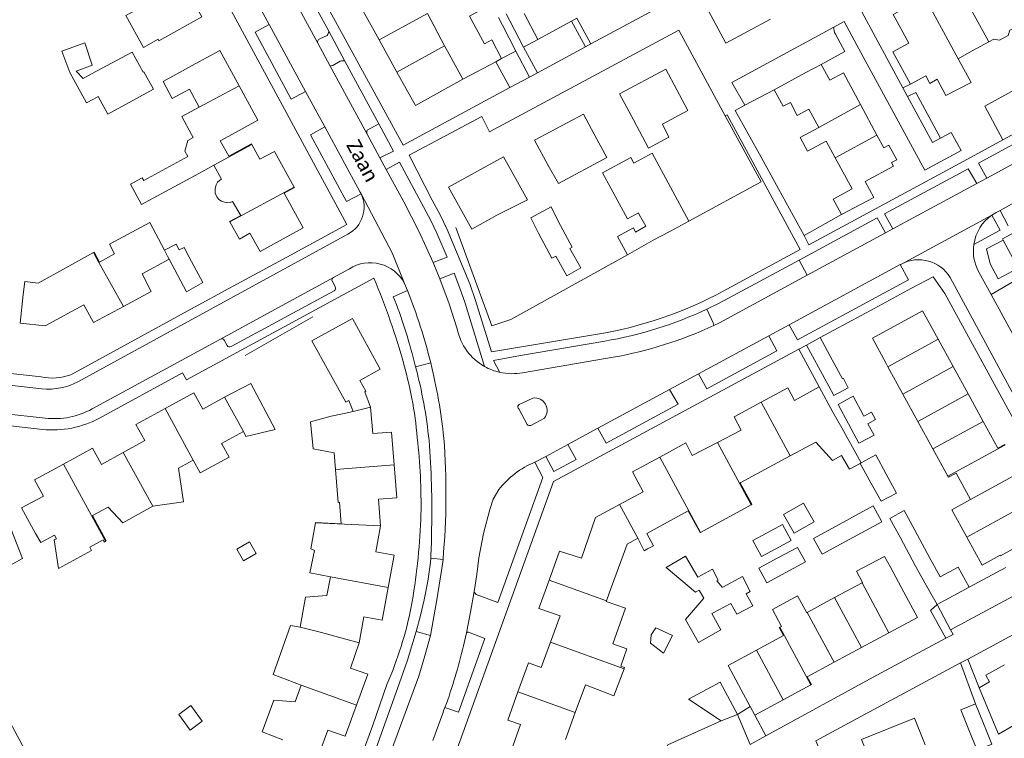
# Model space of a CAD drawing. Extents: x 177628 to 188968, y 384226 to 390673.
# Tile 117 of 256: x 183624 to 183794, y 385255 to 385379. Entities that reach past the tile are written whole.
import ezdxf

# ---------------------------------------------------------------- set-up
doc = ezdxf.new("R2010")
doc.units = 0
for name, color, linetype, lineweight in [('B01_D', 14, 'Continuous', 9), ('B01_F', 14, 'Continuous', 9), ('B01_T', 14, 'Continuous', 9), ('B02_F', 14, 'Continuous', 9), ('B02_T', 14, 'Continuous', 9), ('B07_D', 14, 'Continuous', 9), ('B11_F', 14, 'Continuous', 9), ('B11_S', 14, 'Continuous', 9), ('B14_F', 14, 'Continuous', 9), ('T01_T', 253, 'Continuous', 9), ('T02_T', 253, 'RASTER', 9), ('T03_F', 253, 'Continuous', 9), ('T03_T', 253, 'Continuous', 9), ('T04_F', 253, 'HAAG', 9), ('T04_T', 253, 'HAAG', 9), ('T05_F', 253, 'Continuous', 9), ('T05_T', 253, 'Continuous', 9), ('T22_F', 253, 'Continuous', 9), ('T22_T', 253, 'Continuous', 9), ('V00_F', 8, 'Continuous', 9), ('V00_T', 8, 'Continuous', 9), ('Z06', 7, 'Continuous', 9)]:
    doc.layers.add(name, color=color, linetype=linetype, lineweight=lineweight)
doc.styles.add('Legend', font='calibri.ttf')
doc.linetypes.add('HAAG', pattern='A,4,-1,[5,TOPOCAD.SHX,S=0.35,R=0,X=-0.35,Y=-0.35],-1', length=6)
doc.linetypes.add('RASTER', pattern='A,4,-1,[4,TOPOCAD.SHX,S=0.5,R=0,X=-0.5,Y=0],-1', length=6)

msp = doc.modelspace()

# ---------------------------------------------------------------- linework, layer by layer
at = {"layer": 'B01_D', "linetype": 'Continuous'}
for points in [[(183681.053, 385313.197), (183680.484, 385312.883), (183674.651, 385323.506), (183681.669, 385327.36), (183686.441, 385318.579), (183682.939, 385316.665), (183683.966, 385314.802), (183683.776, 385314.697)], [(183649.225, 385311.79), (183654.192, 385314.496), (183655.739, 385311.705), (183659.521, 385313.738)], [(183641.99, 385304.189), (183645.732, 385306.248), (183644.197, 385309.05), (183649.225, 385311.79)], [(183681.764, 385311.311), (183679.926, 385310.886)], [(183688.86, 385302.062), (183688.381, 385307.729), (183685.206, 385307.463), (183684.797, 385312.011)], [(183631.681, 385302.199), (183636.671, 385304.921), (183638.217, 385302.113), (183641.99, 385304.189)], [(183626.81, 385290.213), (183624.406, 385294.597), (183628.181, 385296.668), (183626.659, 385299.46), (183631.681, 385302.199)], [(183686.512, 385291.529), (183686.158, 385296.1), (183689.34, 385296.372), (183688.86, 385302.062)], [(183687.833, 385280.835), (183688.856, 385286.414), (183685.704, 385286.992), (183686.512, 385291.529)], [(183682.834, 385271.269), (183683.647, 385275.76), (183686.8, 385275.205), (183687.833, 385280.835)], [(183682.365, 385260.498), (183684.315, 385265.838), (183681.289, 385266.908), (183682.834, 385271.269)], [(183675.96, 385252.23), (183677.397, 385256.193), (183680.399, 385255.116), (183682.365, 385260.498)]]:
    msp.add_lwpolyline(points, dxfattribs=at)
at = {"layer": 'B01_F', "linetype": 'Continuous'}
msp.add_lwpolyline([(183624.703, 385331.506), (183624.944, 385333.74)], dxfattribs=at)
at = {"layer": 'B01_T', "linetype": 'Continuous'}
for points in [[(183652.502, 385385.203), (183655.613, 385379.513), (183651.262, 385377.133)], [(183780.685, 385382.928), (183775.19, 385379.962), (183777.893, 385374.953), (183775.174, 385373.485), (183778.187, 385367.902)], [(183683.175, 385381.153), (183686.263, 385375.558)], [(183648.037, 385375.647), (183648.175, 385375.392), (183651.262, 385377.133)], [(183686.263, 385375.558), (183689.35, 385369.963)], [(183654.425, 385371.396), (183658.687, 385373.725), (183662.025, 385367.617)], [(183788.778, 385373.572), (183786.433, 385372.296)], [(183700.765, 385368.735), (183698.359, 385373.094)], [(183654.425, 385371.396), (183648.871, 385368.371), (183650.455, 385365.43), (183653.43, 385367.032), (183655.115, 385363.902)], [(183730.276, 385361.732), (183727.884, 385366.235), (183735.858, 385370.469), (183739.658, 385363.311), (183735.301, 385360.998)], [(183760.112, 385369.894), (183762.778, 385371.319)], [(183762.778, 385371.319), (183764.245, 385368.589)], [(183689.35, 385369.963), (183692.535, 385364.193), (183700.765, 385368.735)], [(183760.112, 385369.894), (183754.611, 385366.937)], [(183769.557, 385364.348), (183766.597, 385369.853), (183764.245, 385368.589)], [(183778.187, 385367.902), (183780.841, 385369.335)], [(183662.025, 385367.617), (183665.291, 385361.642), (183660.915, 385359.25)], [(183754.611, 385366.937), (183756.151, 385364.073)], [(183756.151, 385364.073), (183757.429, 385364.715)], [(183762.32, 385360.414), (183760.62, 385363.539)], [(183772.398, 385359.063), (183769.557, 385364.348)], [(183715.491, 385353.802), (183713.154, 385358.185), (183721.603, 385362.691), (183723.916, 385358.353)], [(183730.276, 385361.732), (183732.889, 385356.806), (183736.408, 385358.699), (183735.301, 385360.998)], [(183765.189, 385355.125), (183763.593, 385358.058), (183760.413, 385356.327), (183759.133, 385358.68), (183762.32, 385360.414)], [(183653.794, 385359.195), (183654.092, 385358.641)], [(183658.786, 385358.093), (183660.915, 385359.25)], [(183715.491, 385353.802), (183717.279, 385350.709), (183725.645, 385355.224), (183723.916, 385358.353)], [(183773.573, 385356.878), (183772.398, 385359.063)], [(183660.268, 385355.415), (183658.786, 385358.093)], [(183660.268, 385355.415), (183664.165, 385357.564), (183664.228, 385357.45)], [(183664.228, 385357.45), (183665.64, 385354.891), (183668.138, 385356.269), (183671.553, 385350.076)], [(183773.573, 385356.878), (183774.454, 385357.352), (183775.827, 385354.797), (183774.946, 385354.324), (183775.273, 385353.716)], [(183653.158, 385355.393), (183645.528, 385351.245)], [(183710.215, 385350.992), (183707.811, 385355.347), (183698.289, 385350.09), (183702.297, 385342.83), (183706.636, 385345.225)], [(183764.836, 385347.986), (183768.101, 385349.773), (183765.189, 385355.125)], [(183775.273, 385353.716), (183770.357, 385351.073), (183771.837, 385348.319), (183766.268, 385345.324)], [(183647.193, 385348.184), (183655.063, 385352.463)], [(183671.553, 385350.076), (183671.596, 385349.999), (183669.817, 385349.018), (183673.111, 385343.046), (183665.662, 385338.938), (183663.918, 385342.101), (183662.081, 385341.088), (183660.431, 385344.078)], [(183706.636, 385345.225), (183711.967, 385347.861), (183710.215, 385350.992)], [(183766.268, 385345.324), (183764.836, 385347.986)], [(183660.431, 385344.078), (183660.396, 385344.142)], [(183642.036, 385329.446), (183646.81, 385332.01), (183645.246, 385335.067), (183649.938, 385337.633)], [(183624.703, 385331.506), (183624.17, 385326.57), (183628.5, 385326.09), (183635.16, 385329.72), (183636.83, 385326.65), (183642.036, 385329.446)], [(183774, 385319.582), (183771.608, 385323.945), (183780.29, 385328.706), (183782.984, 385323.793)], [(183782.984, 385323.793), (183785.581, 385319.055)], [(183774.301, 385319.032), (183774, 385319.582)], [(183785.581, 385319.055), (183788.179, 385314.317)], [(183776.896, 385314.293), (183774.301, 385319.032)], [(183683.776, 385314.697), (183684.797, 385312.011)], [(183762.41, 385315.54), (183758.12, 385313.21), (183756.97, 385315.37), (183752.388, 385312.899)], [(183764.787, 385311.178), (183762.41, 385315.54)], [(183779.491, 385309.554), (183776.896, 385314.293)], [(183788.179, 385314.317), (183790.776, 385309.58)], [(183752.388, 385312.899), (183747.7, 385310.37), (183748.895, 385308.08), (183744.793, 385305.928)], [(183677.955, 385310.464), (183679.926, 385310.886)], [(183764.787, 385311.178), (183766.327, 385308.45)], [(183782.085, 385304.815), (183779.491, 385309.554)], [(183790.776, 385309.58), (183793.334, 385304.915), (183794.507, 385305.559), (183794.547, 385305.486)], [(183662.784, 385307.828), (183659.011, 385305.769), (183659.111, 385305.585)], [(183744.793, 385305.928), (183740.457, 385303.652), (183739.36, 385305.86), (183734.809, 385303.398)], [(183757.407, 385303.628), (183761.804, 385306.005)], [(183678.484, 385304.133), (183678.727, 385301.234)], [(183784.68, 385300.076), (183782.085, 385304.815)], [(183654.108, 385302.855), (183651.567, 385301.468)], [(183734.809, 385303.398), (183730.1, 385300.85), (183731.95, 385297.41), (183727.878, 385295.218)], [(183748.734, 385298.94), (183757.407, 385303.628)], [(183678.727, 385301.234), (183679.201, 385295.564)], [(183788.565, 385296.044), (183786.135, 385300.637), (183784.776, 385299.901), (183784.68, 385300.076)], [(183679.723, 385291.885), (183679.409, 385295.582), (183679.201, 385295.564)], [(183727.878, 385295.218), (183723.72, 385292.98), (183721.309, 385285.931), (183717.48, 385287.12), (183715.675, 385282.119)], [(183799.742, 385296.01), (183802.436, 385291.097), (183793.778, 385286.351), (183793.724, 385286.449)], [(183647.089, 385294.913), (183641.933, 385292.025), (183639.36, 385294.74), (183636.679, 385293.279)], [(183739.745, 385294.081), (183732.581, 385290.208)], [(183675.093, 385287.228), (183674.442, 385287.533), (183675.254, 385292.01)], [(183675.254, 385292.01), (183675.263, 385292.059), (183679.723, 385291.885)], [(183626.81, 385290.213), (183627.705, 385288.624)], [(183630.072, 385289.914), (183627.705, 385288.624)], [(183730.197, 385288.919), (183729.17, 385288.364), (183728.464, 385286.416)], [(183777.056, 385280.065), (183774.753, 385284.339)], [(183672.586, 385274.01), (183673.536, 385279.179), (183677.239, 385279.453), (183677.834, 385282.714)], [(183715.675, 385282.119), (183713.91, 385277.23), (183717.57, 385275.92), (183715.912, 385271.401)], [(183769.832, 385281.674), (183765.085, 385279.103)], [(183769.894, 385281.708), (183769.832, 385281.674)], [(183726.098, 385279.893), (183725.607, 385278.537)], [(183774.486, 385273.028), (183779.416, 385275.682), (183777.056, 385280.065)], [(183725.607, 385278.537), (183725.574, 385278.447)], [(183765.085, 385279.103), (183760.337, 385276.532)], [(183760.337, 385276.532), (183760.265, 385276.493)], [(183751.573, 385270.035), (183756.226, 385272.555), (183755.493, 385273.909), (183755.59, 385273.962)], [(183755.59, 385273.962), (183755.904, 385274.131)], [(183715.912, 385271.401), (183714.3, 385267.01), (183712.09, 385267.81), (183710.28, 385262.804)], [(183769.733, 385270.469), (183774.486, 385273.028)], [(183748.93, 385263.133), (183746.68, 385267.385), (183751.573, 385270.035)], [(183764.979, 385267.91), (183769.733, 385270.469)], [(183760.949, 385264.008), (183761.051, 385264.063), (183760.328, 385265.406), (183764.979, 385267.91)], [(183794.474, 385267.446), (183791.219, 385265.681), (183791.853, 385264.512)], [(183672.804, 385263.986), (183671.745, 385261.071), (183668.024, 385261.359), (183666.026, 385255.877)], [(183721.951, 385264.011), (183720.216, 385259.224)], [(183748.93, 385263.133), (183750.485, 385260.246)], [(183756.195, 385261.449), (183760.949, 385264.008)], [(183790.065, 385263.515), (183791.853, 385264.512)], [(183793.45, 385255.5), (183790.065, 385263.515)], [(183710.28, 385262.804), (183708.51, 385257.91), (183710.75, 385257.14), (183709.124, 385252.601)], [(183751.266, 385258.795), (183756.195, 385261.449)], [(183750.485, 385260.246), (183751.266, 385258.795)], [(183720.216, 385259.224), (183718.521, 385254.55)], [(183771.868, 385249.33), (183769.742, 385254.582), (183778.888, 385258.258), (183780.75, 385253.627)], [(183666.026, 385255.877), (183669.594, 385254.513)]]:
    msp.add_lwpolyline(points, dxfattribs=at)
at = {"layer": 'B02_F', "linetype": 'Continuous'}
for points in [[(183794.175, 385358.259), (183791.097, 385364.094)], [(183739.835, 385344.184), (183733.518, 385355.944), (183730.32, 385354.212)], [(183748.255, 385258.895), (183745.25, 385264.453)], [(183739.771, 385261.532), (183745.468, 385257.775)], [(183745.468, 385257.775), (183748.255, 385258.895)]]:
    msp.add_lwpolyline(points, dxfattribs=at)
at = {"layer": 'B02_T', "linetype": 'Continuous'}
for points in [[(183706.911, 385379.41), (183707.603, 385378.075)], [(183708.878, 385378.843), (183708.244, 385380.048)], [(183708.878, 385378.843), (183711.263, 385374.312)], [(183713.723, 385375.607), (183711.341, 385380.134)], [(183709.93, 385373.586), (183707.603, 385378.075)], [(183705.791, 385375.53), (183707.463, 385372.306)], [(183711.263, 385374.312), (183713.723, 385375.607)], [(183707.463, 385372.306), (183709.93, 385373.586)], [(183645.428, 385369.966), (183643.532, 385373.449), (183636.513, 385369.663)], [(183637.664, 385365.741), (183639.349, 385362.676), (183647.212, 385367), (183645.559, 385370.037), (183645.428, 385369.966)], [(183794.175, 385358.259), (183799.407, 385361.089)], [(183731.129, 385345.66), (183729.214, 385344.626), (183724.929, 385352.56), (183729.793, 385355.187), (183730.32, 385354.212)], [(183713.845, 385342.145), (183712.508, 385344.771), (183716.023, 385346.667), (183717.243, 385344.185)], [(183731.289, 385345.365), (183732.389, 385343.331)], [(183719.282, 385339.483), (183719.648, 385339.678), (183717.243, 385344.185)], [(183713.845, 385342.145), (183716.156, 385337.815), (183716.819, 385338.169)], [(183733.707, 385340.891), (183736.539, 385342.421)], [(183791.382, 385339.415), (183794.224, 385340.924)], [(183794.224, 385340.924), (183796.811, 385336.054), (183793.369, 385334.214), (183791.983, 385336.806), (183791.382, 385339.415)], [(183649.938, 385337.633), (183652.91, 385332), (183655.78, 385333.59), (183653.388, 385337.992)], [(183760.191, 385322.764), (183762.592, 385324.06)], [(183766.433, 385316.908), (183764.662, 385320.231)], [(183762.267, 385318.954), (183764.06, 385315.643)], [(183668.3, 385308.164), (183664.06, 385316.109), (183659.521, 385313.738)], [(183783.359, 385282.689), (183782.341, 385284.5)], [(183779.877, 385283.106), (183781.72, 385279.826)], [(183788.351, 385280.883), (183782.8, 385277.9)], [(183786.903, 385259.719), (183789.438, 385260.743)], [(183788.306, 385256.249), (183786.903, 385259.719)], [(183789.438, 385260.743), (183790.825, 385257.309)], [(183788.815, 385254.989), (183788.306, 385256.249)], [(183788.815, 385254.989), (183789.725, 385252.738), (183792.259, 385253.761), (183791.332, 385256.055)], [(183790.825, 385257.309), (183791.332, 385256.055)]]:
    msp.add_lwpolyline(points, dxfattribs=at)
at = {"layer": 'B07_D', "linetype": 'Continuous'}
for points in [[(183785.979, 385385.785), (183791.736, 385375.192)], [(183780.685, 385382.928), (183786.433, 385372.296)], [(183686.263, 385375.558), (183694.623, 385380.129)], [(183689.35, 385369.963), (183697.603, 385374.518)], [(183655.115, 385363.902), (183662.025, 385367.617)], [(183762.32, 385360.414), (183769.557, 385364.348)], [(183765.189, 385355.125), (183772.398, 385359.063)], [(183657.655, 385353.872), (183664.228, 385357.45)], [(183660.431, 385344.078), (183671.553, 385350.076)], [(183636.857, 385338.775), (183637.75, 385337.075), (183642.036, 385329.446)], [(183649.134, 385339.177), (183649.653, 385338.139)], [(183649.653, 385338.139), (183649.938, 385337.633)], [(183782.984, 385323.793), (183774.301, 385319.032)], [(183785.581, 385319.055), (183776.896, 385314.293)], [(183788.179, 385314.317), (183779.491, 385309.554)], [(183659.521, 385313.738), (183662.784, 385307.828)], [(183752.388, 385312.899), (183757.407, 385303.628)], [(183649.225, 385311.79), (183654.108, 385302.855)], [(183681.764, 385311.311), (183684.797, 385312.011)], [(183790.776, 385309.58), (183782.085, 385304.815)], [(183744.793, 385305.928), (183750.617, 385295.161)], [(183794.547, 385305.486), (183784.68, 385300.076)], [(183641.99, 385304.189), (183647.089, 385294.913)], [(183638.947, 385288.854), (183631.681, 385302.199)], [(183678.727, 385301.234), (183688.86, 385302.062)], [(183734.809, 385303.398), (183741.855, 385290.37)], [(183769.511, 385302.318), (183769.665, 385302.429)], [(183797.145, 385300.748), (183788.565, 385296.044)], [(183727.878, 385295.218), (183731.034, 385289.378)], [(183799.742, 385296.01), (183787.954, 385289.547)], [(183675.254, 385292.01), (183686.512, 385291.529)], [(183687.833, 385280.835), (183677.834, 385282.714)], [(183715.675, 385282.119), (183725.607, 385278.537)], [(183774.486, 385273.028), (183769.832, 385281.674)], [(183769.733, 385270.469), (183765.085, 385279.103)], [(183764.979, 385267.91), (183760.337, 385276.532)], [(183676.318, 385273.065), (183672.586, 385274.01)], [(183682.834, 385271.269), (183676.318, 385273.065)], [(183760.949, 385264.008), (183755.59, 385273.962)], [(183715.912, 385271.401), (183728.659, 385266.808)], [(183756.195, 385261.449), (183751.573, 385270.035)], [(183682.365, 385260.498), (183672.804, 385263.986)], [(183710.28, 385262.804), (183720.216, 385259.224)]]:
    msp.add_lwpolyline(points, dxfattribs=at)
at = {"layer": 'B11_F', "linetype": 'Continuous'}
for points in [[(183677.955, 385310.464), (183674.367, 385309.518), (183674.843, 385304.803), (183678.484, 385304.133)], [(183732.581, 385290.208), (183733.726, 385288.081), (183732.699, 385287.528)], [(183730.197, 385288.919), (183731.034, 385289.378)], [(183731.034, 385289.378), (183732.115, 385287.213), (183732.699, 385287.528)], [(183728.464, 385286.416), (183726.098, 385279.893)], [(183672.804, 385263.986), (183667.95, 385265.812), (183670.924, 385274.247), (183672.586, 385274.01)]]:
    msp.add_lwpolyline(points, dxfattribs=at)
at = {"layer": 'B11_S', "linetype": 'Continuous'}
for points in [[(183648.037, 385375.647), (183645.474, 385374.241), (183642.449, 385379.754), (183645.04, 385381.176)], [(183697.603, 385374.518), (183694.623, 385380.129)], [(183791.736, 385375.192), (183792.628, 385375.68), (183793.617, 385375.491), (183795.101, 385376.304), (183795.397, 385377.217), (183797.054, 385378.087)], [(183698.359, 385373.094), (183697.603, 385374.518)], [(183788.778, 385373.572), (183791.736, 385375.192)], [(183780.841, 385369.335), (183781.531, 385368.029), (183782.805, 385368.747), (183784.308, 385365.957), (183788.703, 385368.173), (183786.433, 385372.296)], [(183653.794, 385359.195), (183652.109, 385362.273), (183655.115, 385363.902)], [(183757.429, 385364.715), (183758.615, 385362.46), (183760.62, 385363.539)], [(183653.158, 385355.393), (183652.628, 385356.31), (183653.181, 385358.12), (183654.092, 385358.641)], [(183655.063, 385352.463), (183657.655, 385353.872)], [(183657.655, 385353.872), (183659.007, 385351.447), (183658.641, 385351.247), (183658.323, 385350.935), (183658.064, 385350.455), (183657.871, 385349.833), (183657.907, 385349.065), (183658.183, 385348.401), (183658.532, 385347.922), (183658.981, 385347.645), (183659.493, 385347.467), (183660.107, 385347.39), (183660.485, 385347.434), (183660.922, 385347.616), (183662.31, 385345.169), (183660.396, 385344.142)], [(183647.193, 385348.184), (183645.153, 385347.067), (183643.225, 385350.595), (183645.283, 385351.695), (183645.528, 385351.245)], [(183636.857, 385338.775), (183636.938, 385338.82), (183637.876, 385337.114), (183640.5, 385338.552), (183639.602, 385340.217), (183646.576, 385343.978), (183649.134, 385339.177)], [(183624.944, 385333.74), (183627.244, 385333.487), (183636.857, 385338.775)], [(183681.764, 385311.311), (183681.053, 385313.197)], [(183766.327, 385308.45), (183769.665, 385302.429)], [(183659.111, 385305.585), (183660.313, 385303.383), (183655.31, 385300.653), (183654.108, 385302.855)], [(183769.511, 385302.318), (183767.643, 385301.29), (183766.285, 385303.676), (183764.702, 385302.818), (183761.804, 385306.005)], [(183647.089, 385294.913), (183652.415, 385295.68), (183651.567, 385301.468)], [(183748.734, 385298.94), (183750.758, 385295.238), (183750.617, 385295.161)], [(183788.565, 385296.044), (183785.356, 385294.284), (183787.954, 385289.547)], [(183741.855, 385290.37), (183741.793, 385290.336), (183739.745, 385294.081)], [(183750.617, 385295.161), (183741.855, 385290.37)], [(183638.947, 385288.854), (183639.065, 385288.919), (183636.679, 385293.279)], [(183630.072, 385289.914), (183630.452, 385289.282), (183630.047, 385289.07), (183630.802, 385284.111), (183636.488, 385287.226), (183636.209, 385287.794), (183638.512, 385289.067), (183638.698, 385288.715), (183638.947, 385288.854)], [(183787.954, 385289.547), (183790.594, 385284.733), (183793.724, 385286.449)], [(183677.834, 385282.714), (183674.296, 385283.397), (183675.093, 385287.228)], [(183774.753, 385284.339), (183773.737, 385286.225), (183768.865, 385283.67), (183769.894, 385281.708)], [(183728.659, 385266.808), (183728.73, 385266.996), (183728.094, 385267.259), (183729.111, 385270.225), (183726.729, 385271.096), (183728.923, 385277.253), (183725.574, 385278.447)], [(183760.265, 385276.493), (183758.675, 385279.431), (183754.313, 385277.07), (183755.904, 385274.131)], [(183721.951, 385264.011), (183726.896, 385262.141), (183728.659, 385266.808)], [(183796.027, 385256.955), (183793.45, 385255.5)]]:
    msp.add_lwpolyline(points, dxfattribs=at)
at = {"layer": 'B14_F', "linetype": 'Continuous'}
for points in [[(183701.376, 385383.9), (183703.278, 385380.383), (183701.92, 385379.649), (183703.064, 385377.532)], [(183703.064, 385377.532), (183704.519, 385374.842), (183705.791, 385375.53)], [(183636.835, 385365.293), (183635.631, 385364.642), (183632.728, 385369.884), (183631.361, 385373.578), (183635.337, 385375.013), (183636.624, 385371.15), (183633.853, 385370.134), (183635.031, 385368.863), (183636.513, 385369.663)], [(183791.097, 385364.094), (183796.308, 385366.949)], [(183637.664, 385365.741), (183636.835, 385365.293)], [(183731.289, 385345.365), (183731.129, 385345.66)], [(183729.219, 385338.396), (183727.488, 385341.52), (183730.259, 385343.04), (183730.618, 385342.322), (183732.389, 385343.331)], [(183736.655, 385342.483), (183739.835, 385344.184)], [(183736.539, 385342.421), (183736.655, 385342.483)], [(183649.134, 385339.177), (183651.125, 385340.21), (183651.658, 385339.223)], [(183651.658, 385339.223), (183652.505, 385339.617), (183653.388, 385337.992)], [(183733.707, 385340.891), (183729.219, 385338.396)], [(183716.819, 385338.169), (183718.741, 385334.744), (183721.175, 385336.11), (183719.282, 385339.483)], [(183762.267, 385318.954), (183760.191, 385322.764)], [(183764.662, 385320.231), (183762.592, 385324.06)], [(183766.433, 385316.908), (183766.617, 385317), (183767.448, 385315.401), (183764.932, 385314.074), (183764.06, 385315.643)], [(183770.097, 385310.565), (183768.299, 385313.914), (183765.698, 385312.517), (183767.508, 385309.146)], [(183771.911, 385307.172), (183770.837, 385309.172), (183772.178, 385309.892), (183771.48, 385311.192), (183770.146, 385310.475), (183770.097, 385310.565)], [(183767.508, 385309.146), (183769.293, 385305.823)], [(183662.784, 385307.828), (183663.227, 385306.974), (183668.3, 385308.164)], [(183769.511, 385305.94), (183771.911, 385307.172)], [(183769.293, 385305.823), (183769.511, 385305.94)], [(183769.665, 385302.429), (183772.222, 385303.78), (183774.025, 385300.418)], [(183771.374, 385298.964), (183769.511, 385302.318)], [(183774.025, 385300.418), (183775.768, 385297.167), (183773.152, 385295.762), (183771.374, 385298.964)], [(183756.258, 385293.461), (183758.074, 385290.264), (183761.527, 385292.225), (183759.711, 385295.422), (183756.258, 385293.461)], [(183773.256, 385292.214), (183771.769, 385294.95), (183764.742, 385291.13)], [(183778.938, 385290.766), (183777.095, 385294.16), (183774.659, 385292.79), (183776.477, 385289.417)], [(183766.218, 385288.388), (183773.256, 385292.214)], [(183753.271, 385290.255), (183750.92, 385288.987), (183752.435, 385286.18), (183754.789, 385287.449)], [(183757.569, 385288.948), (183756.054, 385291.755), (183753.271, 385290.255)], [(183764.742, 385291.13), (183761.439, 385289.335), (183762.926, 385286.599), (183766.218, 385288.388)], [(183781.516, 385286.019), (183778.938, 385290.766)], [(183661.618, 385287.469), (183662.781, 385285.457), (183664.976, 385286.726), (183663.813, 385288.738), (183661.618, 385287.469)], [(183754.789, 385287.449), (183757.569, 385288.948)], [(183776.477, 385289.417), (183779.039, 385284.661)], [(183756.63, 385283.417), (183760.04, 385285.26), (183758.671, 385287.792), (183755.266, 385285.951)], [(183735.953, 385284.307), (183739.275, 385286.283), (183741.433, 385282.627), (183743.93, 385284.016), (183744.954, 385282.127), (183744.71, 385281.981), (183744.753, 385281.929)], [(183755.266, 385285.951), (183751.957, 385284.162)], [(183782.341, 385284.5), (183781.516, 385286.019)], [(183741.711, 385280.29), (183741.655, 385280.387), (183741.033, 385280.013), (183735.953, 385284.307)], [(183751.957, 385284.162), (183753.326, 385281.63), (183756.63, 385283.417)], [(183779.039, 385284.661), (183779.877, 385283.106)], [(183788.351, 385280.883), (183786.432, 385284.387), (183783.359, 385282.689)], [(183744.753, 385281.929), (183745.63, 385280.877), (183745.713, 385280.921)], [(183745.713, 385280.921), (183749.14, 385282.726), (183750.485, 385280.147), (183749.771, 385279.774), (183750.93, 385277.69), (183748.14, 385276.236), (183747.127, 385278.076)], [(183747.127, 385278.076), (183743.861, 385276.374), (183745.391, 385273.519), (183741.546, 385271.34), (183739.25, 385275.317), (183742.456, 385278.99), (183741.711, 385280.29)], [(183781.72, 385279.826), (183782.8, 385277.9)], [(183735.452, 385269.504), (183733.224, 385271.222), (183733.319, 385272.659), (183734.152, 385273.877), (183737.015, 385272.54), (183735.452, 385269.504)], [(183739.771, 385261.532), (183745.25, 385264.453)], [(183653.579, 385256.197), (183655.661, 385257.71), (183653.687, 385260.426), (183651.605, 385258.913), (183653.579, 385256.197)]]:
    msp.add_lwpolyline(points, dxfattribs=at)
at = {"layer": 'T01_T', "linetype": 'Continuous'}
msp.add_lwpolyline([(183790.065, 385263.515), (183788.12, 385268.481)], dxfattribs=at)
at = {"layer": 'T02_T', "linetype": 'RASTER'}
for points in [[(183786.889, 385267.819), (183768.853, 385258.114)], [(183786.889, 385267.819), (183789.438, 385260.743)]]:
    msp.add_lwpolyline(points, dxfattribs=at)
at = {"layer": 'T03_F', "linetype": 'Continuous'}
msp.add_lwpolyline([(183762.41, 385315.54), (183758.894, 385322.063)], dxfattribs=at)
at = {"layer": 'T03_T', "linetype": 'Continuous'}
msp.add_lwpolyline([(183709.08, 385327.2), (183729.219, 385338.396)], dxfattribs=at)
at = {"layer": 'T04_F', "linetype": 'HAAG'}
for points in [[(183783.41, 385358.558), (183779.147, 385366.468)], [(183747.855, 385363.338), (183752.359, 385355.276)], [(183709.08, 385327.2), (183705.754, 385326.077), (183699.558, 385343.092)], [(183663.063, 385320.987), (183674.811, 385327.652)], [(183627.439, 385206.557), (183633.841, 385225.555), (183629.016, 385235.439), (183631.424, 385240.722), (183611.117, 385278.508), (183624.579, 385285.876), (183617.158, 385304.583)]]:
    msp.add_lwpolyline(points, dxfattribs=at)
at = {"layer": 'T04_T', "linetype": 'HAAG'}
for points in [[(183754.611, 385366.937), (183749.548, 385364.24)], [(183749.548, 385364.24), (183747.855, 385363.338)], [(183788.046, 385354.946), (183794.175, 385358.259)], [(183670.276, 385337.979), (183660.279, 385332.533)], [(183762.592, 385324.06), (183772.055, 385329.168)]]:
    msp.add_lwpolyline(points, dxfattribs=at)
at = {"layer": 'T05_F', "linetype": 'Continuous'}
for points in [[(183713.723, 385375.607), (183719.55, 385378.776)], [(183719.55, 385378.776), (183720.481, 385379.283)], [(183706.458, 385371.77), (183707.463, 385372.306)], [(183700.765, 385368.735), (183706.458, 385371.77)], [(183739.835, 385344.184), (183752.399, 385350.987), (183746.17, 385362.44)], [(183759.785, 385341.696), (183755.368, 385349.811)], [(183766.268, 385345.324), (183759.785, 385341.696)], [(183748.255, 385258.895), (183750.485, 385260.246)], [(183734.16, 385246.82), (183736.218, 385253.632), (183745.468, 385257.775)]]:
    msp.add_lwpolyline(points, dxfattribs=at)
at = {"layer": 'T05_T', "linetype": 'Continuous'}
for points in [[(183794.224, 385340.924), (183794.117, 385341.125), (183823.988, 385357.334)], [(183752.359, 385355.276), (183755.368, 385349.811)], [(183772.055, 385329.168), (183778.404, 385332.595)], [(183794.694, 385284.291), (183788.351, 385280.883)]]:
    msp.add_lwpolyline(points, dxfattribs=at)
at = {"layer": 'T22_F', "linetype": 'Continuous'}
msp.add_lwpolyline([(183781.646, 385276.882), (183782.8, 385277.9)], dxfattribs=at)
at = {"layer": 'T22_T', "linetype": 'Continuous'}
for points in [[(183712.281, 385369.127), (183713.653, 385369.866)], [(183758.894, 385322.063), (183760.191, 385322.764)], [(183785.57, 385272.74), (183784.321, 385272.073)], [(183788.12, 385268.481), (183786.889, 385267.819)]]:
    msp.add_lwpolyline(points, dxfattribs=at)
at = {"layer": 'V00_F', "linetype": 'Continuous'}
for points in [[(183719.55, 385378.776), (183721.998, 385374.359)], [(183720.481, 385379.283), (183722.923, 385374.857)], [(183764.958, 385377.754), (183766.755, 385378.727), (183768.9, 385374.65)], [(183664.797, 385376.863), (183667.265, 385378.206)], [(183749.548, 385364.24), (183747.31, 385368.2), (183764.958, 385377.754)], [(183675.982, 385375.707), (183677.281, 385376.332)], [(183765.215, 385376.563), (183766.851, 385373.535)], [(183709.93, 385373.586), (183712.281, 385369.127)], [(183711.263, 385374.312), (183713.653, 385369.866)], [(183679.541, 385371.852), (183678.261, 385371.094)], [(183706.458, 385371.77), (183708.861, 385367.286)], [(183778.187, 385367.902), (183776.905, 385367.252)], [(183671.048, 385365.313), (183673.544, 385366.646)], [(183779.147, 385366.468), (183777.706, 385365.777)], [(183759.116, 385339.303), (183746.488, 385362.609)], [(183674.395, 385359.128), (183676.862, 385360.537)], [(183684.186, 385359.23), (183684.112, 385359.483), (183684.133, 385359.761), (183684.204, 385359.929), (183686.21, 385361.01)], [(183788.189, 385353.273), (183789.677, 385350.723)], [(183791.405, 385351.659), (183790.001, 385354.253)], [(183683.008, 385349.221), (183683.153, 385348.943)], [(183683.153, 385348.943), (183688.544, 385338.747), (183690.657, 385333.444)], [(183772.452, 385344.765), (183773.883, 385342.17)], [(183775.179, 385342.872), (183773.731, 385345.456)], [(183776.63, 385336.788), (183792.288, 385345.261)], [(183792.288, 385345.261), (183793.009, 385345.683)], [(183793.715, 385342.647), (183792.288, 385345.261)], [(183795.125, 385343.412), (183793.699, 385346.057)], [(183759.785, 385341.696), (183760.617, 385340.115)], [(183695.626, 385337.035), (183698.036, 385338)], [(183758.967, 385337.474), (183760.351, 385334.842)], [(183776.45, 385336.69), (183776.63, 385336.788)], [(183696.782, 385334.201), (183699.254, 385335.18)], [(183796.622, 385334.113), (183792.15, 385331.51)], [(183744.199, 385326.162), (183744.072, 385326.612), (183742.958, 385328.963)], [(183757.217, 385326.293), (183758.662, 385323.698)], [(183755.104, 385321.773), (183753.688, 385324.385)], [(183707.132, 385318.056), (183706.038, 385320.121), (183710.71, 385320.94)], [(183695.186, 385319.725), (183692.57, 385319.024)], [(183741.544, 385317.82), (183742.949, 385315.2)], [(183736.515, 385315.101), (183738.007, 385312.527)], [(183712.881, 385313.606), (183710.52, 385312.474)], [(183711.854, 385309.059), (183710.412, 385311.743), (183710.303, 385311.867)], [(183712.533, 385308.877), (183714.858, 385310.126)], [(183724.088, 385308.383), (183725.534, 385305.782)], [(183720.345, 385302.975), (183718.945, 385305.603)], [(183695.194, 385285.943), (183697.322, 385285.702)], [(183785.135, 385273.55), (183805.412, 385284.427)], [(183702.715, 385280.18), (183702.84, 385279.933), (183703.03, 385279.656), (183706.816, 385278.274)], [(183781.646, 385276.882), (183784.321, 385272.073)], [(183695.132, 385272.571), (183692.703, 385273.25)], [(183701.356, 385273.019), (183701.508, 385273.111), (183701.755, 385273.122), (183704.57, 385272.042)], [(183689.426, 385263.373), (183683.252, 385246.139)], [(183697.657, 385260.111), (183699.979, 385259.308)], [(183748.255, 385258.895), (183750.477, 385253.709)], [(183751.266, 385258.795), (183753.202, 385255.2)]]:
    msp.add_lwpolyline(points, dxfattribs=at)
for centre, radius, start, end in [((183676.421, 385377.061), 1.128, 319.725, 358.57289), ((183766.935, 385377.557), 1.986, 174.31789, 210.03584), ((183679.98, 385370.682), 1.25, 73.60878, 110.58525), ((183710.741, 385312.053), 0.476, 117.67631, 202.98017), ((183713.183, 385311.476), 2.151, 321.12888, 98.07323), ((183712.331, 385309.482), 0.638, 221.53777, 288.45239)]:
    msp.add_arc(centre, radius, start, end, dxfattribs=at)
at = {"layer": 'V00_F', "linetype": 'Continuous', "extrusion": (0, 0, -1)}
for centre, radius, start, end in [((-183676.168, 385375.192), 0.548, 335.33214, 70.16981), ((-183678.045, 385371.947), 0.88, 255.76535, 289.40913)]:
    msp.add_arc(centre, radius, start, end, dxfattribs=at)
at = {"layer": 'V00_T', "linetype": 'Continuous'}
for points in [[(183630.304, 385436.794), (183680.67, 385343.64), (183670.276, 385337.979)], [(183722.923, 385374.857), (183735.69, 385381.73), (183715.057, 385420.264)], [(183669.393, 385395.825), (183690.433, 385357.365), (183708.861, 385367.286)], [(183796.959, 385395.125), (183769.78, 385380.38), (183776.905, 385367.252)], [(183668.865, 385387.534), (183675.67, 385374.963)], [(183671.513, 385388.196), (183677.548, 385377.033)], [(183667.265, 385378.206), (183664.203, 385383.844)], [(183753.962, 385379.146), (183746.268, 385374.98), (183743.18, 385380.68), (183750.809, 385384.824)], [(183673.544, 385366.646), (183667.265, 385378.206)], [(183677.548, 385377.033), (183680.333, 385371.881)], [(183746.17, 385362.44), (183738.1, 385377.23), (183705.39, 385359.63), (183704.01, 385362.31), (183691.489, 385355.617), (183695.46, 385347.84), (183696.808, 385345.315), (183698.039, 385342.731), (183701.947, 385333.338), (183702.95, 385330.501), (183705.7, 385321.63), (183724.028, 385324.654)], [(183664.797, 385376.863), (183671.048, 385365.313)], [(183675.67, 385374.963), (183677.752, 385371.117)], [(183713.653, 385369.866), (183721.998, 385374.359)], [(183721.998, 385374.359), (183722.923, 385374.857)], [(183783.41, 385358.558), (183785.26, 385359.56), (183786.96, 385356.42), (183780.67, 385353.01), (183768.9, 385374.65)], [(183680.333, 385371.881), (183686.21, 385361.01)], [(183766.851, 385373.535), (183762.778, 385371.319)], [(183677.752, 385371.117), (183684.186, 385359.23)], [(183708.861, 385367.286), (183712.281, 385369.127)], [(183776.905, 385367.252), (183777.706, 385365.777)], [(183676.862, 385360.537), (183673.544, 385366.646)], [(183777.706, 385365.777), (183782.03, 385357.81), (183783.41, 385358.558)], [(183746.488, 385362.609), (183746.17, 385362.44)], [(183683.008, 385349.221), (183676.862, 385360.537)], [(183686.21, 385361.01), (183688.74, 385356.33), (183686.383, 385355.172)], [(183674.395, 385359.128), (183680.64, 385347.59), (183683.153, 385348.943)], [(183684.186, 385359.23), (183686.383, 385355.172)], [(183797.916, 385358.532), (183790.001, 385354.253)], [(183686.383, 385355.172), (183687.488, 385353.13)], [(183760.617, 385340.115), (183788.046, 385354.946)], [(183791.405, 385351.659), (183799.254, 385355.909)], [(183687.488, 385353.13), (183689.78, 385354.38), (183695.193, 385344.314), (183696.24, 385342.13), (183698.036, 385338)], [(183687.488, 385353.13), (183690.52, 385347.53)], [(183788.189, 385353.273), (183773.731, 385345.456)], [(183789.677, 385350.723), (183791.405, 385351.659)], [(183775.179, 385342.872), (183789.677, 385350.723)], [(183690.52, 385347.53), (183693.209, 385342.349), (183695.626, 385337.035)], [(183796.722, 385347.693), (183793.699, 385346.057)], [(183772.452, 385344.765), (183758.967, 385337.474)], [(183793.699, 385346.057), (183793.009, 385345.683)], [(183634.268, 385316.479), (183680.861, 385341.94)], [(183760.351, 385334.842), (183773.883, 385342.17)], [(183773.883, 385342.17), (183775.179, 385342.872)], [(183789.164, 385340.176), (183793.715, 385342.647)], [(183745.781, 385332.093), (183759.116, 385339.303)], [(183695.626, 385337.035), (183696.782, 385334.201)], [(183758.967, 385337.474), (183746.737, 385330.861), (183744.862, 385329.883), (183742.958, 385328.963)], [(183757.217, 385326.293), (183776.45, 385336.69)], [(183776.45, 385336.69), (183777.86, 385334.08), (183758.662, 385323.698)], [(183678.371, 385334.477), (183658.797, 385323.815)], [(183681.13, 385335.98), (183678.371, 385334.477)], [(183704.516, 385319.06), (183701.16, 385329.99), (183700.251, 385332.601), (183699.254, 385335.18)], [(183760.351, 385334.842), (183745.144, 385326.607), (183744.199, 385326.162)], [(183778.404, 385332.595), (183782.117, 385334.6), (183784.127, 385331.702), (183809.36, 385285.56)], [(183811.037, 385286.488), (183785.097, 385334.453)], [(183792.15, 385331.51), (183789.995, 385335.466)], [(183685.358, 385334.316), (183652.952, 385316.732), (183652.273, 385317.957), (183637.87, 385310.142)], [(183678.17, 385333.799), (183678.683, 385332.855)], [(183691.158, 385332.221), (183690.657, 385333.444)], [(183696.782, 385334.201), (183698.363, 385329.919), (183699.768, 385325.577)], [(183660.279, 385332.533), (183654.336, 385329.297)], [(183678.482, 385332.178), (183660.649, 385322.501)], [(183691.158, 385332.221), (183688.71, 385331.14)], [(183799.824, 385317.423), (183792.15, 385331.51)], [(183654.336, 385329.297), (183632.925, 385317.635)], [(183753.688, 385324.385), (183757.217, 385326.293)], [(183741.544, 385317.82), (183753.688, 385324.385)], [(183658.797, 385323.815), (183636.604, 385311.727)], [(183659.476, 385323.615), (183659.971, 385322.702)], [(183725.295, 385323.446), (183710.71, 385320.94)], [(183758.894, 385322.063), (183716.45, 385299.15), (183687.123, 385217.903)], [(183755.104, 385321.773), (183742.949, 385315.2)], [(183627.766, 385317.28), (183605.758, 385319.702)], [(183692.329, 385319.902), (183692.57, 385319.024)], [(183711.097, 385317.998), (183726.78, 385320.66)], [(183605.814, 385317.697), (183627.899, 385315.226)], [(183736.515, 385315.101), (183741.544, 385317.82)], [(183724.088, 385308.383), (183736.515, 385315.101)], [(183628.499, 385310.126), (183606.442, 385312.53)], [(183738.007, 385312.527), (183725.534, 385305.782)], [(183628.028, 385308.193), (183614.93, 385309.65), (183594.01, 385304.76), (183564.74, 385289.94), (183561.98, 385244.87), (183563.75, 385244.09), (183583.66, 385239.48)], [(183718.945, 385305.603), (183724.088, 385308.383)], [(183715.098, 385303.523), (183718.945, 385305.603)], [(183706.816, 385278.274), (183714.6, 385299.87), (183713.196, 385302.508)], [(183713.196, 385302.508), (183715.098, 385303.523)], [(183720.345, 385302.975), (183716.47, 385300.88), (183715.098, 385303.523)], [(183705.399, 385294.328), (183706.014, 385296.131), (183706.969, 385297.779)], [(183703.539, 385285.985), (183704.315, 385290.191), (183705.399, 385294.328)], [(183695.339, 385291.015), (183695.338, 385288.669), (183695.226, 385286.326), (183695.194, 385285.943)], [(183695.128, 385285.161), (183694.71, 385281.929), (183694.08, 385278.732)], [(183695.194, 385285.943), (183695.128, 385285.161)], [(183697.246, 385284.896), (183697.322, 385285.702)], [(183702.715, 385280.18), (183703.157, 385283.078), (183703.539, 385285.985)], [(183695.132, 385272.571), (183696.276, 385278.719), (183697.246, 385284.896)], [(183701.356, 385273.019), (183702.082, 385276.591), (183702.715, 385280.18)], [(183811.72, 385281.18), (183788.12, 385268.481)], [(183694.08, 385278.732), (183693.427, 385275.982), (183692.703, 385273.25)], [(183782.8, 385277.9), (183785.135, 385273.55)], [(183692.703, 385273.25), (183691.183, 385268.272), (183689.426, 385263.373)], [(183785.135, 385273.55), (183785.57, 385272.74)], [(183695.132, 385272.571), (183694.184, 385269.033), (183693.11, 385265.532), (183687.441, 385250.08), (183685.701, 385245.248)], [(183699.979, 385259.308), (183704.57, 385272.042)], [(183700.849, 385270.767), (183701.356, 385273.019)], [(183784.321, 385272.073), (183772.41, 385265.71), (183753.202, 385255.2)], [(183647.342, 385193.719), (183660.55, 385188.95), (183682.614, 385250.106), (183685.19, 385257.058), (183687.621, 385264.062)], [(183695.546, 385254.393), (183697.206, 385258.916)], [(183768.853, 385258.114), (183761.82, 385254.33), (183763.664, 385250.007), (183782.4, 385204.99)], [(183753.202, 385255.2), (183750.477, 385253.709)]]:
    msp.add_lwpolyline(points, dxfattribs=at)
for centre, radius, start, end in [((183678.28, 385346.661), 5.381, 298.66247, 25.0922), ((183796.681, 385339.06), 7.6, 125.31679, 171.55374), ((183796.617, 385339.063), 7.536, 171.50487, 208.50693), ((183684.716, 385330.288), 6.728, 27.97923, 122.20885), ((183779.613, 385331.084), 6.436, 31.55957, 117.60521), ((183678.609, 385334.038), 0.5, 118.43613, 208.53788), ((183678.242, 385332.618), 0.501, 298.6631, 28.2648), ((183573.64, 385286.984), 121.331, 15.51101, 22.96103), ((183614.12, 385300.918), 80.48, 13.64383, 22.05665), ((183603.339, 385297.016), 94.613, 13.8878, 21.84494), ((183712.72, 385393.246), 69.518, 279.36183, 298.39707), ((183713.453, 385392.394), 69.957, 279.74608, 294.94608), ((183713.947, 385391.613), 72.104, 280.25197, 294.80673), ((183709.251, 385327.498), 9.675, 191.44964, 240.70123), ((183659.037, 385323.377), 0.5, 28.48224, 118.693), ((183660.412, 385322.944), 0.503, 208.78027, 298.19374), ((183623.23, 385300.568), 69.914, 4.34271, 15.65253), ((183603.343, 385296.999), 94.613, 5.8808, 13.89831), ((183709.248, 385327.479), 9.657, 240.662, 257.34519), ((183629.74, 385326.252), 9.186, 257.58914, 290.2837), ((183615.192, 385298.291), 80.107, 5.72521, 15.00001), ((183709.253, 385327.509), 9.688, 257.35247, 280.9714), ((183629.098, 385325.945), 10.786, 263.61728, 298.64252), ((183629.999, 385323.85), 13.806, 263.76377, 298.58407), ((183629.815, 385324.992), 16.894, 263.92701, 298.47559), ((183597.312, 385295.326), 96.21, 358.37585, 6.28714), ((183551.337, 385294.514), 144.045, 358.60807, 4.68609), ((183572.438, 385297.007), 125.394, 354.82742, 4.43015), ((183719.117, 385288.247), 15.442, 112.54846, 141.88013), ((183576.911, 385297.714), 116.685, 350.01573, 357.4878), ((183625.777, 385290.823), 67.385, 336.60123, 348.58234), ((183614.48, 385290.833), 88.669, 339.72811, 346.92076), ((183613.976, 385291.01), 89.203, 338.913, 339.7334)]:
    msp.add_arc(centre, radius, start, end, dxfattribs=at)

# ---------------------------------------------------------------- texts
at = {"layer": 'Z06', "linetype": 'Continuous', "style": 'Legend'}
msp.add_text('Zaan', height=2.5, rotation=298.48701, dxfattribs=at).set_placement((183680.512, 385357.393))

doc.saveas('drawing.dxf')
